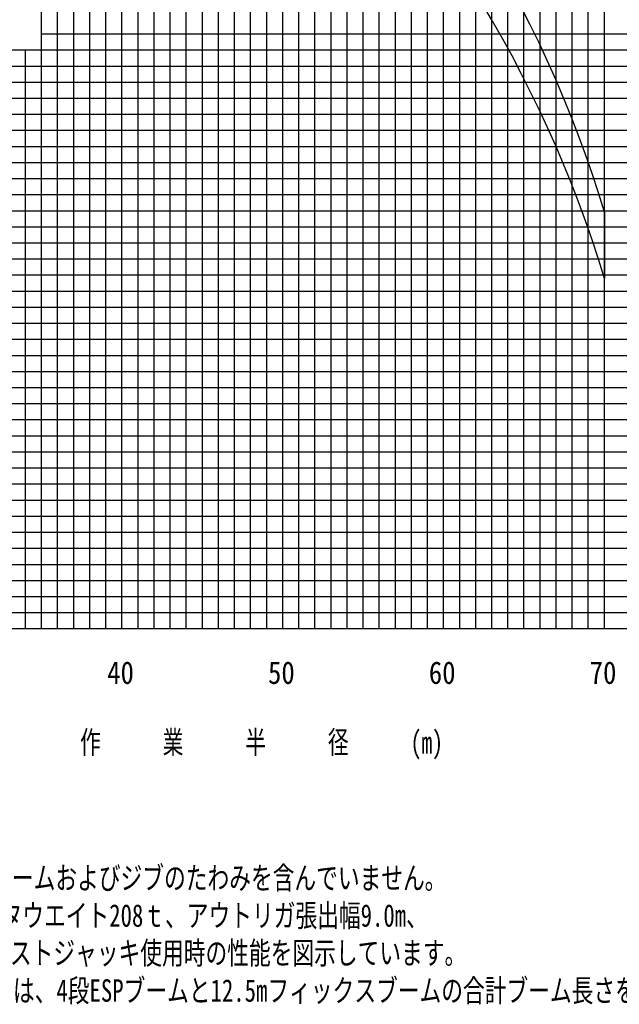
# Model space of a CAD drawing. Extents: x -439399 to 62702, y -349596 to 51651.
# Tile 57 of 63: x -32053 to 5230, y -130595 to -69346. Entities that reach past the tile are written whole.
import ezdxf

# ---------------------------------------------------------------- set-up
doc = ezdxf.new("R2010")
doc.units = 0
doc.layers.get('0').update_dxf_attribs({"linetype": 'CONTINUOUS'})

msp = doc.modelspace()

# ---------------------------------------------------------------- linework, layer by layer
at = {"color": 252, "linetype": 'Continuous'}
for p, q in [((-26695.598487, -107226.303673), (-26695.598487, 32773.696327)), ((-24695.598487, -107226.303673), (-24695.598487, 32773.696327)), ((-23695.598487, -107226.303673), (-23695.598487, 32773.696327)), ((-22695.598487, -107226.303673), (-22695.598487, 32773.696327)), ((-21695.598487, -107226.303673), (-21695.598487, 32773.696327)), ((-20695.598487, -107226.303673), (-20695.598487, 32773.696327)), ((-19695.598487, -107226.303673), (-19695.598487, 32773.696327)), ((-18695.598487, -107226.303673), (-18695.598487, 32773.696327)), ((-17695.598487, -107226.303673), (-17695.598487, 32773.696327)), ((-11695.598487, -107226.303673), (-11695.598487, 32773.696327)), ((-10695.598487, -107226.303673), (-10695.598487, 32773.696327)), ((-9695.598487, -107226.303673), (-9695.598487, 32773.696327)), ((-8695.598487, -107226.303673), (-8695.598487, 32773.696327)), ((-7695.598487, -107226.303673), (-7695.598487, 32773.696327)), ((-6695.598487, -107226.303673), (-6695.598487, 32773.696327)), ((-4695.598487, -107226.303673), (-4695.598487, 32773.696327)), ((1304.401513, -107226.303673), (1304.401513, 32773.696327)), ((2304.401513, -107226.303673), (2304.401513, 32773.696327)), ((3304.401513, -107226.303673), (3304.401513, 32773.696327)), ((-30695.598487, -107226.303673), (-30695.598487, 30773.696327)), ((-29695.598487, -107226.303673), (-29695.598487, 30773.696327)), ((-28695.598487, -107226.303673), (-28695.598487, 30773.696327)), ((-27695.598487, -107226.303673), (-27695.598487, 30773.696327)), ((-16695.598487, -107226.303673), (-16695.598487, 23773.696327)), ((-14695.598487, -107226.303673), (-14695.598487, 23773.696327)), ((-13695.598487, -107226.303673), (-13695.598487, 23773.696327)), ((-12695.598487, -107226.303673), (-12695.598487, 23773.696327)), ((-3695.598487, -107226.303673), (-3695.598487, 15773.696327)), ((-2695.598487, -107226.303673), (-2695.598487, 15773.696327)), ((-1695.598487, -107226.303673), (-1695.598487, 15773.696327)), ((-695.598487, -107226.303673), (-695.598487, 15773.696327)), ((304.401513, -107226.303673), (304.401513, 15773.696327)), ((-30695.598487, -70226.303673), (49304.401513, -70226.303673)), ((-61994.569074, -71226.303673), (49304.401513, -71226.303673)), ((-31695.598487, -107226.303673), (-31695.598487, -71226.303673)), ((-62135.109908, -72226.303673), (49304.401513, -72226.303673)), ((-62275.650743, -73226.303673), (49304.401513, -73226.303673)), ((-62416.191578, -74226.303673), (49304.401513, -74226.303673)), ((-62556.732412, -75226.303673), (49304.401513, -75226.303673)), ((-62697.273247, -76226.303673), (49304.401513, -76226.303673)), ((-62978.354917, -78226.303673), (49304.401513, -78226.303673)), ((-63118.895751, -79226.303673), (49304.401513, -79226.303673)), ((-63259.435963, -80226.303673), (49304.401513, -80226.303673)), ((-63340.39614, -81226.303673), (49304.401513, -81226.303673)), ((-63480.936974, -82226.303673), (49304.401513, -82226.303673)), ((-63621.477809, -83226.303673), (49304.401513, -83226.303673)), ((-63762.018644, -84226.303673), (49304.401513, -84226.303673)), ((-63902.559478, -85226.303673), (49304.401513, -85226.303673)), ((-64043.100313, -86226.303673), (49304.401513, -86226.303673)), ((-64324.181983, -88226.303673), (49304.401513, -88226.303673)), ((-64464.722817, -89226.303673), (49304.401513, -89226.303673)), ((-64558.811204, -90226.303673), (49304.401513, -90226.303673)), ((-64642.079264, -91226.303673), (49304.401513, -91226.303673)), ((-64782.620098, -92226.303673), (49304.401513, -92226.303673)), ((-64923.160933, -93226.303673), (49304.401513, -93226.303673)), ((-64867.790811, -94226.303673), (49304.401513, -94226.303673)), ((-64781.430456, -95226.303673), (49304.401513, -95226.303673)), ((-64739.52118, -96226.303673), (49304.401513, -96226.303673)), ((-64655.702629, -98226.303673), (49304.401513, -98226.303673)), ((-64613.793353, -99226.303673), (49304.401513, -99226.303673)), ((-64529.839391, -100226.303673), (49304.401513, -100226.303673)), ((-64487.930116, -101226.303673), (49304.401513, -101226.303673)), ((-64446.02084, -102226.303673), (49304.401513, -102226.303673)), ((-62428.153275, -103226.303673), (49304.401513, -103226.303673)), ((-61549.107252, -104226.303673), (49304.401513, -104226.303673)), ((-60506.819497, -105226.303673), (49304.401513, -105226.303673)), ((-60506.819497, -106226.303673), (49304.401513, -106226.303673))]:
    msp.add_line(p, q, dxfattribs=at)
at = {"color": 14, "linetype": 'Continuous'}
for p, q in [((-25695.598487, -107226.303673), (-25695.598487, 32773.696327)), ((-5695.598487, -107226.303673), (-5695.598487, 32773.696327)), ((4304.401513, -107226.303673), (4304.401513, 32773.696327)), ((-15695.598487, -107226.303673), (-15695.598487, 23773.696327)), ((-62837.814082, -77226.303673), (49304.401513, -77226.303673)), ((-64183.641148, -87226.303673), (49304.401513, -87226.303673)), ((-64697.611905, -97226.303673), (49304.401513, -97226.303673))]:
    msp.add_line(p, q, dxfattribs=at)
at = {"color": 151, "linetype": 'Continuous'}
for p, q in [((4304.401513, -81319.921407), (4304.401513, -85450.253471)), ((-65695.598487, -107226.303673), (49304.401513, -107226.303673))]:
    msp.add_line(p, q, dxfattribs=at)
at = {"color": 24, "linetype": 'Continuous'}
msp.add_line((-65695.598487, -107226.303673), (49304.401513, -107226.303673), dxfattribs=at)
at = {"color": 151, "linetype": 'Continuous'}
for centre in [(-67595.598487, -103032.175282), (-67595.598487, -107162.507346)]:
    msp.add_arc(centre, 75106.803742, 16.803187, 77.223035, dxfattribs=at)

# ---------------------------------------------------------------- texts
at = {"color": 7, "linetype": 'Continuous', "char_height": 1400, "attachment_point": 1}
for s, insert in [('\\W0.872378;\\A1;40', (-26611.777886, -109264.381576)), ('\\W0.872378;\\A1;50', (-16611.777662, -109264.381576)), ('\\W0.872378;\\A1;60', (-6611.777662, -109264.381576)), ('\\W0.872378;\\A1;70', (3388.222338, -109264.381576)), ('\\W0.705600;\\A1;作\u3000\u3000\u3000業\u3000\u3000\u3000半\u3000\u3000\u3000径\u3000\u3000\u3000(m)', (-28296.285756, -113593.260806)), ('\\W0.742421;\\A1;(注意)1.上図はブームおよびジブのたわみを含んでいません｡\\P\u3000\u3000\u3000 2.カウンタウエイト208ｔ、アウトリガ張出幅9.0m、\\P\u3000\u3000\u3000\u3000\u3000\u3000アシストジャッキ使用時の性能を図示しています。\\P    3.ブーム長さは、4段ESPブームと12.5mフィックスブームの合計ブーム長さを示しています。', (-43471.798648, -122034.965549))]:
    msp.add_mtext(s, dxfattribs=dict(at, insert=insert))

doc.saveas('drawing.dxf')
